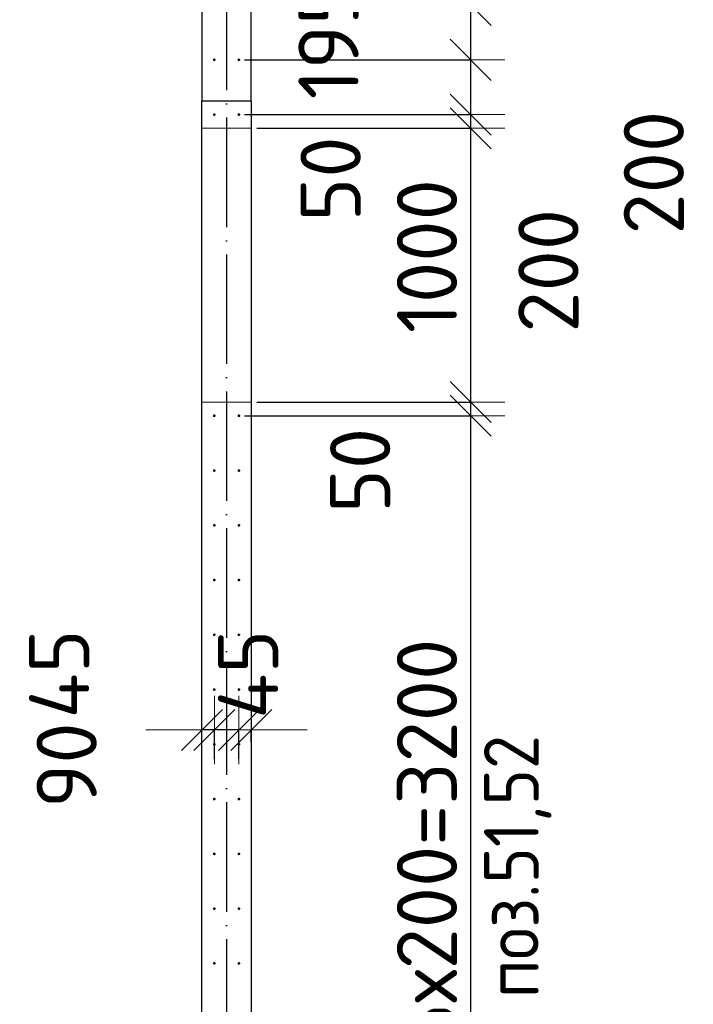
# Model space of a CAD drawing. Header units: millimetres. Extents: x 123094 to 184385, y 26948 to 48500.
# Tile 38 of 108: x 138984 to 141445, y 40101 to 43697. Entities that reach past the tile are written whole.
import ezdxf

# ---------------------------------------------------------------- set-up
doc = ezdxf.new("R2010")
doc.units = ezdxf.units.MM
doc.header["$PDMODE"] = 65
for name, pattern in [('______11', [500, 400, -50, 0, -50]), ('______2', [270, 200, -70]), ('______5', [1100, 800, -100, 100, -100])]:
    doc.linetypes.add(name, pattern=pattern)
for name, color, linetype, lineweight in [('Standard', 7, 'Continuous', 25), ('Арм.стержн. Выпуски', 180, 'Continuous', 35), ('Размерная линия_ общее', 7, 'Continuous', 13), ('Стена_ общее', 7, 'Continuous', 35)]:
    doc.layers.add(name, color=color, linetype=linetype, lineweight=lineweight)
doc.layers.add('Осевая линия_ общее', color=7, linetype='______5', lineweight=13, true_color=0xa0a0a0)
doc.styles.add('ISOCPEUR', font='ISOCPEUR')
doc.dimstyles.new('DIMSTYLE_3', dxfattribs={"dimtxt": 220, "dimasz": 250, "dimexe": 0, "dimexo": 0, "dimgap": 110, "dimtad": 2, "dimdec": 0, "dimrnd": 5, "dimzin": 12, "dimdsep": 46, "dimtxsty": 'ISOCPEUR', "dimblk1": 'ALL_ML_STRICH', "dimblk2": 'ALL_ML_STRICH', "dimsah": 1, "dimcen": 0, "dimclrd": 7, "dimclre": 256, "dimclrt": 7, "dimadec": 0, "dimazin": 0, "dimtfac": 1, "dimtdec": 0, "dimtix": 1, "dimtmove": 2, "dimatfit": 3, "dimfxl": 0, "dimtzin": 0, "dimlwd": 0, "dimlwe": -3, "dimarcsym": 0})
doc.dimstyles.new('DIMSTYLE_5', dxfattribs={"dimtxt": 220, "dimasz": 250, "dimexe": 0, "dimexo": 0, "dimgap": 110, "dimtad": 2, "dimdec": 0, "dimrnd": 5, "dimzin": 12, "dimdsep": 46, "dimtxsty": 'ISOCPEUR', "dimblk1": 'ALL_ML_STRICH', "dimblk2": 'ALL_ML_STRICH', "dimsah": 1, "dimcen": 0, "dimclrd": 7, "dimclre": 256, "dimclrt": 7, "dimadec": 0, "dimazin": 0, "dimtfac": 1, "dimtdec": 0, "dimtix": 1, "dimtmove": 2, "dimatfit": 3, "dimfxl": 0, "dimtvp": 1.2, "dimtzin": 0, "dimlwd": 0, "dimlwe": -3, "dimarcsym": 0})
doc.dimstyles.new('DIMSTYLE_6', dxfattribs={"dimtxt": 220, "dimasz": 250, "dimexe": 0, "dimexo": 0, "dimgap": 110, "dimtad": 0, "dimdec": 0, "dimrnd": 5, "dimzin": 12, "dimdsep": 46, "dimtxsty": 'ISOCPEUR', "dimblk1": 'ALL_ML_STRICH', "dimblk2": 'ALL_ML_STRICH', "dimsah": 1, "dimcen": 0, "dimclrd": 7, "dimclre": 256, "dimclrt": 7, "dimadec": 0, "dimazin": 0, "dimtfac": 1, "dimtdec": 0, "dimtix": 1, "dimtmove": 2, "dimatfit": 3, "dimfxl": 0, "dimtvp": 1.2, "dimtzin": 0, "dimlwd": 0, "dimlwe": -3, "dimarcsym": 0})
doc.dimstyles.new('DIMSTYLE_7', dxfattribs={"dimtxt": 220, "dimasz": 250, "dimexe": 0, "dimexo": 0, "dimgap": 110, "dimtad": 0, "dimdec": 0, "dimrnd": 5, "dimzin": 12, "dimdsep": 46, "dimtxsty": 'ISOCPEUR', "dimblk1": 'ALL_ML_STRICH', "dimblk2": 'ALL_ML_STRICH', "dimsah": 1, "dimcen": 0, "dimclrd": 7, "dimclre": 256, "dimclrt": 7, "dimadec": 0, "dimazin": 0, "dimtfac": 1, "dimtdec": 0, "dimtix": 1, "dimtmove": 2, "dimatfit": 3, "dimfxl": 0, "dimtvp": 1.2, "dimtzin": 0, "dimlwd": 0, "dimlwe": -3, "dimarcsym": 0})
doc.dimstyles.new('DIMSTYLE_9', dxfattribs={"dimtxt": 220, "dimasz": 250, "dimexe": 0, "dimexo": 0, "dimgap": 110, "dimtad": 2, "dimdec": 0, "dimrnd": 5, "dimzin": 12, "dimdsep": 46, "dimtxsty": 'ISOCPEUR', "dimblk1": 'ALL_ML_STRICH', "dimblk2": 'ALL_ML_STRICH', "dimsah": 1, "dimcen": 0, "dimsd1": 1, "dimsd2": 1, "dimclrd": 7, "dimclre": 256, "dimclrt": 7, "dimadec": 0, "dimazin": 0, "dimtfac": 1, "dimtdec": 0, "dimtix": 1, "dimtmove": 2, "dimatfit": 3, "dimfxl": 0, "dimtvp": 1.2, "dimtzin": 0, "dimlwd": 0, "dimlwe": -3, "dimarcsym": 0})

# ---------------------------------------------------------------- blocks, each defined once
blk = doc.blocks.new('ALL_ML_STRICH')
at = {"color": 0, "linetype": 'ByBlock', "lineweight": -2}
for p, q in [((0, -0.5), (0, 0.5)), ((-0.3, -0.3), (0.3, 0.3)), ((-1, 0), (0.5, 0))]:
    blk.add_line(p, q, dxfattribs=at)
blk = doc.blocks.new('*D60')
at = {"layer": 'DEFPOINTS', "color": 7, "linetype": 'Continuous', "lineweight": 13, "transparency": 33554687}
for p in [(139785, 42250), (139785, 39050), (140632.1, 39050)]:
    blk.add_point(p, dxfattribs=at)
at = {"layer": 'Размерная линия_ общее', "color": 253, "linetype": 'Continuous', "lineweight": -2, "true_color": 0xa0a0a0, "transparency": 33554687}
for p, q in [((139805, 42250), (140632.1, 42250)), ((139805, 39050), (140632.1, 39050))]:
    blk.add_line(p, q, dxfattribs=at)
at = {"layer": 'Размерная линия_ общее', "color": 7, "linetype": 'Continuous', "lineweight": -2, "transparency": 33554687}
blk.add_line((140632.1, 39050), (140632.1, 42250), dxfattribs=at)
at = {"layer": 'Размерная линия_ общее', "color": 7, "linetype": 'Continuous', "lineweight": 13, "transparency": 33554687, "xscale": 250, "yscale": 250, "zscale": 250}
for p, rotation in [((140632.1, 42250), 90), ((140632.1, 39050), 270)]:
    blk.add_blockref('ALL_ML_STRICH', p, dxfattribs=dict(at, rotation=rotation))
at = {"layer": 'Размерная линия_ общее', "color": 7, "linetype": 'Continuous', "lineweight": 13, "transparency": 33554687, "insert": (140362.1, 39836), "char_height": 220, "width": 11, "attachment_point": 1, "rotation": 90, "line_spacing_factor": 0.60241, "style": 'ISOCPEUR'}
blk.add_mtext('16х200=3200', dxfattribs=at)
blk = doc.blocks.new('*D61')
at = {"layer": 'DEFPOINTS', "color": 7, "linetype": 'Continuous', "lineweight": 13, "transparency": 33554687}
for p in [(139830, 42300), (139785, 42250), (140632.1, 42250)]:
    blk.add_point(p, dxfattribs=at)
at = {"layer": 'Размерная линия_ общее', "color": 253, "linetype": 'Continuous', "lineweight": -2, "true_color": 0xa0a0a0, "transparency": 33554687}
for p, q in [((139850, 42300), (140632.1, 42300)), ((139805, 42250), (140632.1, 42250))]:
    blk.add_line(p, q, dxfattribs=at)
at = {"layer": 'Размерная линия_ общее', "color": 7, "linetype": 'Continuous', "lineweight": -2, "transparency": 33554687}
blk.add_line((140632.1, 42250), (140632.1, 42300), dxfattribs=at)
at = {"layer": 'Размерная линия_ общее', "color": 7, "linetype": 'Continuous', "lineweight": 13, "transparency": 33554687, "xscale": 250, "yscale": 250, "zscale": 250}
for p, rotation in [((140632.1, 42250), 270), ((140632.1, 42300), 90)]:
    blk.add_blockref('ALL_ML_STRICH', p, dxfattribs=dict(at, rotation=rotation))
at = {"layer": 'Размерная линия_ общее', "color": 7, "linetype": 'Continuous', "lineweight": 13, "transparency": 33554687, "insert": (140228, 42050.5), "char_height": 220, "width": 440, "attachment_point": 5, "rotation": 90, "style": 'ISOCPEUR'}
blk.add_mtext('\\A1;{50}', dxfattribs=at)
blk = doc.blocks.new('*D62')
at = {"layer": 'DEFPOINTS', "color": 7, "linetype": 'Continuous', "lineweight": 13, "transparency": 33554687}
for p in [(139830, 43300), (139830, 42300), (140632.1, 42300)]:
    blk.add_point(p, dxfattribs=at)
at = {"layer": 'Размерная линия_ общее', "color": 253, "linetype": 'Continuous', "lineweight": -2, "true_color": 0xa0a0a0, "transparency": 33554687}
for p, q in [((139850, 43300), (140632.1, 43300)), ((139850, 42300), (140632.1, 42300))]:
    blk.add_line(p, q, dxfattribs=at)
at = {"layer": 'Размерная линия_ общее', "color": 7, "linetype": 'Continuous', "lineweight": -2, "transparency": 33554687}
blk.add_line((140632.1, 42300), (140632.1, 43300), dxfattribs=at)
at = {"layer": 'Размерная линия_ общее', "color": 7, "linetype": 'Continuous', "lineweight": 13, "transparency": 33554687, "xscale": 250, "yscale": 250, "zscale": 250}
for p, rotation in [((140632.1, 43300), 90), ((140632.1, 42300), 270)]:
    blk.add_blockref('ALL_ML_STRICH', p, dxfattribs=dict(at, rotation=rotation))
at = {"layer": 'Размерная линия_ общее', "color": 7, "linetype": 'Continuous', "lineweight": 13, "transparency": 33554687, "insert": (140472.1, 42833), "char_height": 220, "width": 880, "attachment_point": 5, "rotation": 90, "style": 'ISOCPEUR'}
blk.add_mtext('\\A1;{1000}', dxfattribs=at)
blk = doc.blocks.new('*D63')
at = {"layer": 'DEFPOINTS', "color": 7, "linetype": 'Continuous', "lineweight": 13, "transparency": 33554687}
for p in [(139785, 43350), (139830, 43300), (140632.1, 43300)]:
    blk.add_point(p, dxfattribs=at)
at = {"layer": 'Размерная линия_ общее', "color": 253, "linetype": 'Continuous', "lineweight": -2, "true_color": 0xa0a0a0, "transparency": 33554687}
for p, q in [((139805, 43350), (140632.1, 43350)), ((139850, 43300), (140632.1, 43300))]:
    blk.add_line(p, q, dxfattribs=at)
at = {"layer": 'Размерная линия_ общее', "color": 7, "linetype": 'Continuous', "lineweight": -2, "transparency": 33554687}
blk.add_line((140632.1, 43300), (140632.1, 43350), dxfattribs=at)
at = {"layer": 'Размерная линия_ общее', "color": 7, "linetype": 'Continuous', "lineweight": 13, "transparency": 33554687, "xscale": 250, "yscale": 250, "zscale": 250}
for p, rotation in [((140632.1, 43300), 270), ((140632.1, 43350), 90)]:
    blk.add_blockref('ALL_ML_STRICH', p, dxfattribs=dict(at, rotation=rotation))
at = {"layer": 'Размерная линия_ общее', "color": 7, "linetype": 'Continuous', "lineweight": 13, "transparency": 33554687, "insert": (140120.1, 43114.8), "char_height": 220, "width": 440, "attachment_point": 5, "rotation": 90, "style": 'ISOCPEUR'}
blk.add_mtext('\\A1;{50}', dxfattribs=at)
blk = doc.blocks.new('*D64')
at = {"layer": 'DEFPOINTS', "color": 7, "linetype": 'Continuous', "lineweight": 13, "transparency": 33554687}
for p in [(139785, 43550), (139785, 43350), (140632.1, 43350)]:
    blk.add_point(p, dxfattribs=at)
at = {"layer": 'Размерная линия_ общее', "color": 253, "linetype": 'Continuous', "lineweight": -2, "true_color": 0xa0a0a0, "transparency": 33554687}
for p, q in [((139805, 43550), (140632.1, 43550)), ((139805, 43350), (140632.1, 43350))]:
    blk.add_line(p, q, dxfattribs=at)
at = {"layer": 'Размерная линия_ общее', "color": 7, "linetype": 'Continuous', "lineweight": -2, "transparency": 33554687}
blk.add_line((140632.1, 43350), (140632.1, 43550), dxfattribs=at)
at = {"layer": 'Размерная линия_ общее', "color": 7, "linetype": 'Continuous', "lineweight": 13, "transparency": 33554687, "xscale": 250, "yscale": 250, "zscale": 250}
for p, rotation in [((140632.1, 43550), 90), ((140632.1, 43350), 270)]:
    blk.add_blockref('ALL_ML_STRICH', p, dxfattribs=dict(at, rotation=rotation))
at = {"layer": 'Размерная линия_ общее', "color": 7, "linetype": 'Continuous', "lineweight": 13, "transparency": 33554687, "insert": (140915.9, 42779.7), "char_height": 220, "width": 660, "attachment_point": 5, "rotation": 90, "style": 'ISOCPEUR'}
blk.add_mtext('\\A1;{200}', dxfattribs=at)
blk = doc.blocks.new('*D65')
at = {"layer": 'DEFPOINTS', "color": 7, "linetype": 'Continuous', "lineweight": 13, "transparency": 33554687}
for p in [(139785, 43750), (139785, 43550), (140632.1, 43550)]:
    blk.add_point(p, dxfattribs=at)
at = {"layer": 'Размерная линия_ общее', "color": 253, "linetype": 'Continuous', "lineweight": -2, "true_color": 0xa0a0a0, "transparency": 33554687}
for p, q in [((139805, 43750), (140632.1, 43750)), ((139805, 43550), (140632.1, 43550))]:
    blk.add_line(p, q, dxfattribs=at)
at = {"layer": 'Размерная линия_ общее', "color": 7, "linetype": 'Continuous', "lineweight": -2, "transparency": 33554687}
blk.add_line((140632.1, 43550), (140632.1, 43750), dxfattribs=at)
at = {"layer": 'Размерная линия_ общее', "color": 7, "linetype": 'Continuous', "lineweight": 13, "transparency": 33554687, "xscale": 250, "yscale": 250, "zscale": 250}
for p, rotation in [((140632.1, 43750), 90), ((140632.1, 43550), 270)]:
    blk.add_blockref('ALL_ML_STRICH', p, dxfattribs=dict(at, rotation=rotation))
at = {"layer": 'Размерная линия_ общее', "color": 7, "linetype": 'Continuous', "lineweight": 13, "transparency": 33554687, "insert": (141301, 43137.9), "char_height": 220, "width": 660, "attachment_point": 5, "rotation": 90, "style": 'ISOCPEUR'}
blk.add_mtext('\\A1;{200}', dxfattribs=at)
blk = doc.blocks.new('*D66')
at = {"layer": 'DEFPOINTS', "color": 7, "linetype": 'Continuous', "lineweight": 13, "transparency": 33554687}
for p in [(139785, 43945), (139785, 43750), (140632.1, 43750)]:
    blk.add_point(p, dxfattribs=at)
at = {"layer": 'Размерная линия_ общее', "color": 253, "linetype": 'Continuous', "lineweight": -2, "true_color": 0xa0a0a0, "transparency": 33554687}
for p, q in [((139805, 43945), (140632.1, 43945)), ((139805, 43750), (140632.1, 43750))]:
    blk.add_line(p, q, dxfattribs=at)
at = {"layer": 'Размерная линия_ общее', "color": 7, "linetype": 'Continuous', "lineweight": -2, "transparency": 33554687}
blk.add_line((140632.1, 43750), (140632.1, 43945), dxfattribs=at)
at = {"layer": 'Размерная линия_ общее', "color": 7, "linetype": 'Continuous', "lineweight": 13, "transparency": 33554687, "xscale": 250, "yscale": 250, "zscale": 250}
for p, rotation in [((140632.1, 43945), 90), ((140632.1, 43750), 270)]:
    blk.add_blockref('ALL_ML_STRICH', p, dxfattribs=dict(at, rotation=rotation))
at = {"layer": 'Размерная линия_ общее', "color": 7, "linetype": 'Continuous', "lineweight": 13, "transparency": 33554687, "insert": (140112.3, 43621.8), "char_height": 220, "width": 660, "attachment_point": 5, "rotation": 90, "style": 'ISOCPEUR'}
blk.add_mtext('\\A1;{195}', dxfattribs=at)
blk = doc.blocks.new('*D183')
at = {"layer": 'DEFPOINTS', "color": 7, "linetype": 'Continuous', "lineweight": 13, "transparency": 33554687}
for p in [(139830, 41102.4), (139830, 41039.7), (139785, 40977.6)]:
    blk.add_point(p, dxfattribs=at)
at = {"layer": 'Размерная линия_ общее', "color": 253, "linetype": 'Continuous', "lineweight": -2, "true_color": 0xa0a0a0, "transparency": 33554687}
for p, q in [((139785, 40997.6), (139785, 41102.4)), ((139830, 41059.7), (139830, 41102.4))]:
    blk.add_line(p, q, dxfattribs=at)
at = {"layer": 'Размерная линия_ общее', "color": 7, "linetype": 'Continuous', "lineweight": -2, "transparency": 33554687}
for p, q in [((139785, 41102.4), (139785, 41102.4)), ((139830, 41102.4), (139830, 41102.4))]:
    blk.add_line(p, q, dxfattribs=at)
at = {"layer": 'Размерная линия_ общее', "color": 7, "linetype": 'Continuous', "lineweight": 13, "transparency": 33554687, "xscale": 250, "yscale": 250, "zscale": 250}
for p, rotation in [((139830, 41102.4), 360), ((139785, 41102.4), 180)]:
    blk.add_blockref('ALL_ML_STRICH', p, dxfattribs=dict(at, rotation=rotation))
at = {"layer": 'Размерная линия_ общее', "color": 7, "linetype": 'Continuous', "lineweight": 13, "transparency": 33554687, "insert": (139818.9, 41305.8), "char_height": 220, "width": 440, "attachment_point": 5, "rotation": 90, "style": 'ISOCPEUR'}
blk.add_mtext('\\A1;{45}', dxfattribs=at)
blk = doc.blocks.new('*D184')
at = {"layer": 'DEFPOINTS', "color": 7, "linetype": 'Continuous', "lineweight": 13, "transparency": 33554687}
for p in [(139785, 41102.4), (139695.5, 40977.6), (139785, 40977.6)]:
    blk.add_point(p, dxfattribs=at)
at = {"layer": 'Размерная линия_ общее', "color": 253, "linetype": 'Continuous', "lineweight": -2, "true_color": 0xa0a0a0, "transparency": 33554687}
for p, q in [((139695.5, 40997.6), (139695.5, 41102.4)), ((139785, 40997.6), (139785, 41102.4))]:
    blk.add_line(p, q, dxfattribs=at)
at = {"layer": 'Размерная линия_ общее', "color": 7, "linetype": 'Continuous', "lineweight": -2, "transparency": 33554687}
blk.add_line((139785, 41102.4), (139695.5, 41102.4), dxfattribs=at)
at = {"layer": 'Размерная линия_ общее', "color": 7, "linetype": 'Continuous', "lineweight": 13, "transparency": 33554687, "xscale": 250, "yscale": 250, "zscale": 250}
for p, rotation in [((139785, 41102.4), 360), ((139695.5, 41102.4), 180)]:
    blk.add_blockref('ALL_ML_STRICH', p, dxfattribs=dict(at, rotation=rotation))
at = {"layer": 'Размерная линия_ общее', "color": 7, "linetype": 'Continuous', "lineweight": 13, "transparency": 33554687, "insert": (139155.5, 40973.8), "char_height": 220, "width": 440, "attachment_point": 5, "rotation": 90, "style": 'ISOCPEUR'}
blk.add_mtext('\\A1;{90}', dxfattribs=at)
blk = doc.blocks.new('*D185')
at = {"layer": 'DEFPOINTS', "color": 7, "linetype": 'Continuous', "lineweight": 13, "transparency": 33554687}
for p in [(139695.5, 41102.4), (139650, 40999), (139695.5, 40977.6)]:
    blk.add_point(p, dxfattribs=at)
at = {"layer": 'Размерная линия_ общее', "color": 253, "linetype": 'Continuous', "lineweight": -2, "true_color": 0xa0a0a0, "transparency": 33554687}
for p, q in [((139650, 41019), (139650, 41102.4)), ((139695.5, 40997.6), (139695.5, 41102.4))]:
    blk.add_line(p, q, dxfattribs=at)
at = {"layer": 'Размерная линия_ общее', "color": 7, "linetype": 'Continuous', "lineweight": -2, "transparency": 33554687}
blk.add_line((139695.5, 41102.4), (139650, 41102.4), dxfattribs=at)
at = {"layer": 'Размерная линия_ общее', "color": 7, "linetype": 'Continuous', "lineweight": 13, "transparency": 33554687, "xscale": 250, "yscale": 250, "zscale": 250}
for p, rotation in [((139695.5, 41102.4), 360), ((139650, 41102.4), 180)]:
    blk.add_blockref('ALL_ML_STRICH', p, dxfattribs=dict(at, rotation=rotation))
at = {"layer": 'Размерная линия_ общее', "color": 7, "linetype": 'Continuous', "lineweight": 13, "transparency": 33554687, "insert": (139128.3, 41307), "char_height": 220, "width": 440, "attachment_point": 5, "rotation": 90, "style": 'ISOCPEUR'}
blk.add_mtext('\\A1;{45}', dxfattribs=at)

msp = doc.modelspace()

# ---------------------------------------------------------------- hatches: boundary and pattern name
at = {"layer": 'Арм.стержн. Выпуски', "linetype": 'Continuous', "lineweight": 35, "transparency": 33554687}
for points in [[(139700, 43550), (139699.6, 43551.9), (139698.5, 43553.5), (139696.9, 43554.6), (139695, 43555), (139693.1, 43554.6), (139691.5, 43553.5), (139690.4, 43551.9), (139690, 43550), (139690.4, 43548.1), (139691.5, 43546.5), (139693.1, 43545.4), (139695, 43545), (139696.9, 43545.4), (139698.5, 43546.5), (139699.6, 43548.1)], [(139790, 43550), (139789.6, 43551.9), (139788.5, 43553.5), (139786.9, 43554.6), (139785, 43555), (139783.1, 43554.6), (139781.5, 43553.5), (139780.4, 43551.9), (139780, 43550), (139780.4, 43548.1), (139781.5, 43546.5), (139783.1, 43545.4), (139785, 43545), (139786.9, 43545.4), (139788.5, 43546.5), (139789.6, 43548.1)], [(139700, 43350), (139699.6, 43351.9), (139698.5, 43353.5), (139696.9, 43354.6), (139695, 43355), (139693.1, 43354.6), (139691.5, 43353.5), (139690.4, 43351.9), (139690, 43350), (139690.4, 43348.1), (139691.5, 43346.5), (139693.1, 43345.4), (139695, 43345), (139696.9, 43345.4), (139698.5, 43346.5), (139699.6, 43348.1)], [(139790, 43350), (139789.6, 43351.9), (139788.5, 43353.5), (139786.9, 43354.6), (139785, 43355), (139783.1, 43354.6), (139781.5, 43353.5), (139780.4, 43351.9), (139780, 43350), (139780.4, 43348.1), (139781.5, 43346.5), (139783.1, 43345.4), (139785, 43345), (139786.9, 43345.4), (139788.5, 43346.5), (139789.6, 43348.1)], [(139700, 42250), (139699.6, 42251.9), (139698.5, 42253.5), (139696.9, 42254.6), (139695, 42255), (139693.1, 42254.6), (139691.5, 42253.5), (139690.4, 42251.9), (139690, 42250), (139690.4, 42248.1), (139691.5, 42246.5), (139693.1, 42245.4), (139695, 42245), (139696.9, 42245.4), (139698.5, 42246.5), (139699.6, 42248.1)], [(139790, 42250), (139789.6, 42251.9), (139788.5, 42253.5), (139786.9, 42254.6), (139785, 42255), (139783.1, 42254.6), (139781.5, 42253.5), (139780.4, 42251.9), (139780, 42250), (139780.4, 42248.1), (139781.5, 42246.5), (139783.1, 42245.4), (139785, 42245), (139786.9, 42245.4), (139788.5, 42246.5), (139789.6, 42248.1)], [(139700, 42050), (139699.6, 42051.9), (139698.5, 42053.5), (139696.9, 42054.6), (139695, 42055), (139693.1, 42054.6), (139691.5, 42053.5), (139690.4, 42051.9), (139690, 42050), (139690.4, 42048.1), (139691.5, 42046.5), (139693.1, 42045.4), (139695, 42045), (139696.9, 42045.4), (139698.5, 42046.5), (139699.6, 42048.1)], [(139790, 42050), (139789.6, 42051.9), (139788.5, 42053.5), (139786.9, 42054.6), (139785, 42055), (139783.1, 42054.6), (139781.5, 42053.5), (139780.4, 42051.9), (139780, 42050), (139780.4, 42048.1), (139781.5, 42046.5), (139783.1, 42045.4), (139785, 42045), (139786.9, 42045.4), (139788.5, 42046.5), (139789.6, 42048.1)], [(139700, 41850), (139699.6, 41851.9), (139698.5, 41853.5), (139696.9, 41854.6), (139695, 41855), (139693.1, 41854.6), (139691.5, 41853.5), (139690.4, 41851.9), (139690, 41850), (139690.4, 41848.1), (139691.5, 41846.5), (139693.1, 41845.4), (139695, 41845), (139696.9, 41845.4), (139698.5, 41846.5), (139699.6, 41848.1)], [(139790, 41850), (139789.6, 41851.9), (139788.5, 41853.5), (139786.9, 41854.6), (139785, 41855), (139783.1, 41854.6), (139781.5, 41853.5), (139780.4, 41851.9), (139780, 41850), (139780.4, 41848.1), (139781.5, 41846.5), (139783.1, 41845.4), (139785, 41845), (139786.9, 41845.4), (139788.5, 41846.5), (139789.6, 41848.1)], [(139700, 41650), (139699.6, 41651.9), (139698.5, 41653.5), (139696.9, 41654.6), (139695, 41655), (139693.1, 41654.6), (139691.5, 41653.5), (139690.4, 41651.9), (139690, 41650), (139690.4, 41648.1), (139691.5, 41646.5), (139693.1, 41645.4), (139695, 41645), (139696.9, 41645.4), (139698.5, 41646.5), (139699.6, 41648.1)], [(139790, 41650), (139789.6, 41651.9), (139788.5, 41653.5), (139786.9, 41654.6), (139785, 41655), (139783.1, 41654.6), (139781.5, 41653.5), (139780.4, 41651.9), (139780, 41650), (139780.4, 41648.1), (139781.5, 41646.5), (139783.1, 41645.4), (139785, 41645), (139786.9, 41645.4), (139788.5, 41646.5), (139789.6, 41648.1)], [(139700, 41450), (139699.6, 41451.9), (139698.5, 41453.5), (139696.9, 41454.6), (139695, 41455), (139693.1, 41454.6), (139691.5, 41453.5), (139690.4, 41451.9), (139690, 41450), (139690.4, 41448.1), (139691.5, 41446.5), (139693.1, 41445.4), (139695, 41445), (139696.9, 41445.4), (139698.5, 41446.5), (139699.6, 41448.1)], [(139790, 41450), (139789.6, 41451.9), (139788.5, 41453.5), (139786.9, 41454.6), (139785, 41455), (139783.1, 41454.6), (139781.5, 41453.5), (139780.4, 41451.9), (139780, 41450), (139780.4, 41448.1), (139781.5, 41446.5), (139783.1, 41445.4), (139785, 41445), (139786.9, 41445.4), (139788.5, 41446.5), (139789.6, 41448.1)], [(139700, 41250), (139699.6, 41251.9), (139698.5, 41253.5), (139696.9, 41254.6), (139695, 41255), (139693.1, 41254.6), (139691.5, 41253.5), (139690.4, 41251.9), (139690, 41250), (139690.4, 41248.1), (139691.5, 41246.5), (139693.1, 41245.4), (139695, 41245), (139696.9, 41245.4), (139698.5, 41246.5), (139699.6, 41248.1)], [(139790, 41250), (139789.6, 41251.9), (139788.5, 41253.5), (139786.9, 41254.6), (139785, 41255), (139783.1, 41254.6), (139781.5, 41253.5), (139780.4, 41251.9), (139780, 41250), (139780.4, 41248.1), (139781.5, 41246.5), (139783.1, 41245.4), (139785, 41245), (139786.9, 41245.4), (139788.5, 41246.5), (139789.6, 41248.1)], [(139700, 41050), (139699.6, 41051.9), (139698.5, 41053.5), (139696.9, 41054.6), (139695, 41055), (139693.1, 41054.6), (139691.5, 41053.5), (139690.4, 41051.9), (139690, 41050), (139690.4, 41048.1), (139691.5, 41046.5), (139693.1, 41045.4), (139695, 41045), (139696.9, 41045.4), (139698.5, 41046.5), (139699.6, 41048.1)], [(139790, 41050), (139789.6, 41051.9), (139788.5, 41053.5), (139786.9, 41054.6), (139785, 41055), (139783.1, 41054.6), (139781.5, 41053.5), (139780.4, 41051.9), (139780, 41050), (139780.4, 41048.1), (139781.5, 41046.5), (139783.1, 41045.4), (139785, 41045), (139786.9, 41045.4), (139788.5, 41046.5), (139789.6, 41048.1)], [(139700, 40850), (139699.6, 40851.9), (139698.5, 40853.5), (139696.9, 40854.6), (139695, 40855), (139693.1, 40854.6), (139691.5, 40853.5), (139690.4, 40851.9), (139690, 40850), (139690.4, 40848.1), (139691.5, 40846.5), (139693.1, 40845.4), (139695, 40845), (139696.9, 40845.4), (139698.5, 40846.5), (139699.6, 40848.1)], [(139790, 40850), (139789.6, 40851.9), (139788.5, 40853.5), (139786.9, 40854.6), (139785, 40855), (139783.1, 40854.6), (139781.5, 40853.5), (139780.4, 40851.9), (139780, 40850), (139780.4, 40848.1), (139781.5, 40846.5), (139783.1, 40845.4), (139785, 40845), (139786.9, 40845.4), (139788.5, 40846.5), (139789.6, 40848.1)], [(139700, 40650), (139699.6, 40651.9), (139698.5, 40653.5), (139696.9, 40654.6), (139695, 40655), (139693.1, 40654.6), (139691.5, 40653.5), (139690.4, 40651.9), (139690, 40650), (139690.4, 40648.1), (139691.5, 40646.5), (139693.1, 40645.4), (139695, 40645), (139696.9, 40645.4), (139698.5, 40646.5), (139699.6, 40648.1)], [(139790, 40650), (139789.6, 40651.9), (139788.5, 40653.5), (139786.9, 40654.6), (139785, 40655), (139783.1, 40654.6), (139781.5, 40653.5), (139780.4, 40651.9), (139780, 40650), (139780.4, 40648.1), (139781.5, 40646.5), (139783.1, 40645.4), (139785, 40645), (139786.9, 40645.4), (139788.5, 40646.5), (139789.6, 40648.1)], [(139700, 40450), (139699.6, 40451.9), (139698.5, 40453.5), (139696.9, 40454.6), (139695, 40455), (139693.1, 40454.6), (139691.5, 40453.5), (139690.4, 40451.9), (139690, 40450), (139690.4, 40448.1), (139691.5, 40446.5), (139693.1, 40445.4), (139695, 40445), (139696.9, 40445.4), (139698.5, 40446.5), (139699.6, 40448.1)], [(139790, 40450), (139789.6, 40451.9), (139788.5, 40453.5), (139786.9, 40454.6), (139785, 40455), (139783.1, 40454.6), (139781.5, 40453.5), (139780.4, 40451.9), (139780, 40450), (139780.4, 40448.1), (139781.5, 40446.5), (139783.1, 40445.4), (139785, 40445), (139786.9, 40445.4), (139788.5, 40446.5), (139789.6, 40448.1)], [(139700, 40250), (139699.6, 40251.9), (139698.5, 40253.5), (139696.9, 40254.6), (139695, 40255), (139693.1, 40254.6), (139691.5, 40253.5), (139690.4, 40251.9), (139690, 40250), (139690.4, 40248.1), (139691.5, 40246.5), (139693.1, 40245.4), (139695, 40245), (139696.9, 40245.4), (139698.5, 40246.5), (139699.6, 40248.1)], [(139790, 40250), (139789.6, 40251.9), (139788.5, 40253.5), (139786.9, 40254.6), (139785, 40255), (139783.1, 40254.6), (139781.5, 40253.5), (139780.4, 40251.9), (139780, 40250), (139780.4, 40248.1), (139781.5, 40246.5), (139783.1, 40245.4), (139785, 40245), (139786.9, 40245.4), (139788.5, 40246.5), (139789.6, 40248.1)]]:
    msp.add_hatch(color=4, dxfattribs=at).paths.add_polyline_path(points)

# ---------------------------------------------------------------- linework, layer by layer
at = {"layer": 'Осевая линия_ общее', "color": 253, "linetype": '______11', "lineweight": -3, "true_color": 0xa0a0a0, "transparency": 33554687}
msp.add_line((139740, 46340), (139740, 27662.1), dxfattribs=at)
at = {"layer": 'Стена_ общее', "color": 7, "linetype": 'Continuous', "lineweight": 25, "transparency": 33554687}
for p, q in [((139650, 43900), (139650, 43400)), ((139650, 43900), (139650, 43400)), ((139830, 43400), (139830, 43900)), ((139830, 43400), (139830, 43900)), ((139650, 38320), (139650, 43400)), ((139650, 43400), (139830, 43400)), ((139650, 38320), (139650, 43400)), ((139650, 43400), (139830, 43400)), ((139830, 43400), (139830, 38320)), ((139830, 43400), (139830, 38320))]:
    msp.add_line(p, q, dxfattribs=at)
at = {"layer": 'Стена_ общее', "color": 253, "linetype": '______2', "lineweight": 18, "true_color": 0xababab, "transparency": 33554687}
for p, q in [((139830, 43300), (139650, 43300)), ((139830, 43300), (139650, 43300)), ((139650, 42300), (139830, 42300)), ((139650, 42300), (139830, 42300))]:
    msp.add_line(p, q, dxfattribs=at)

# ---------------------------------------------------------------- texts
at = {"layer": 'Standard', "color": 7, "linetype": 'Continuous', "lineweight": 13, "transparency": 33554687, "insert": (140927.2, 40123.3), "char_height": 200, "width": 1048.166, "attachment_point": 7, "rotation": 90, "style": 'ISOCPEUR'}
msp.add_mtext('\\A1;{\\fISOCPEUR|i0|b0;\\H200.000000;\\W0.909091;\\C7;поз.51,52}\\P', dxfattribs=at)

# ---------------------------------------------------------------- dimensions: what is measured, and where the dimension line sits
at = {"layer": 'Размерная линия_ общее', "color": 7, "linetype": 'Continuous', "lineweight": 13, "transparency": 33554687}
for base, p1, p2, angle, dimstyle, picture, middle in [((140632.1, 43945), (139805, 43750), (139805, 43945), 90, 'DIMSTYLE_5', '*D66', (140112.3, 43621.8)), ((140632.1, 43750), (139805, 43550), (139805, 43750), 90, 'DIMSTYLE_7', '*D65', (141301, 43137.9)), ((140632.1, 43550), (139805, 43350), (139805, 43550), 90, 'DIMSTYLE_6', '*D64', (140915.9, 42779.7)), ((140632.1, 43350), (139850, 43300), (139805, 43350), 90, 'DIMSTYLE_5', '*D63', (140120.1, 43114.8)), ((140632.1, 43300), (139850, 42300), (139850, 43300), 90, 'DIMSTYLE_3', '*D62', (140472.1, 42833)), ((140632.1, 42300), (139805, 42250), (139850, 42300), 90, 'DIMSTYLE_5', '*D61', (140228, 42050.5)), ((139650, 41102.354), (139695.4966, 40997.6072), (139650, 41018.9949), 180, 'DIMSTYLE_5', '*D185', (139128.3243, 41306.9643)), ((139785, 41102.4), (139830, 41059.7), (139785, 40997.6), 180, 'DIMSTYLE_9', '*D183', (139818.9, 41305.8)), ((139695.4966, 41102.354), (139785.0279, 40997.6072), (139695.4966, 40997.6072), 180, 'DIMSTYLE_5', '*D184', (139155.5062, 40973.7945))]:
    dim = msp.add_linear_dim(base=base, p1=p1, p2=p2, angle=angle, dimstyle=dimstyle, override={"dimpost": '<>', "dimclrd": 7, "dimclre": 253, "dimclrt": 7, "dimlwd": 0, "dimlwe": 65533}, dxfattribs=at)
    dim.commit()
    dim.dimension.update_dxf_attribs({"geometry": picture, "text_midpoint": middle, "dimtype": 160})
dim = msp.add_linear_dim(base=(140632.1, 42250), p1=(139805, 39050), p2=(139805, 42250), angle=90, text='16х200=3200', dimstyle='DIMSTYLE_3', override={"dimpost": '<>', "dimclrd": 7, "dimclre": 253, "dimclrt": 7, "dimlwd": 0, "dimlwe": 65533}, dxfattribs=at)
dim.commit()
dim.dimension.update_dxf_attribs({"geometry": '*D60', "text_midpoint": (140522.1, 40650), "dimtype": 160})

doc.saveas('drawing.dxf')
